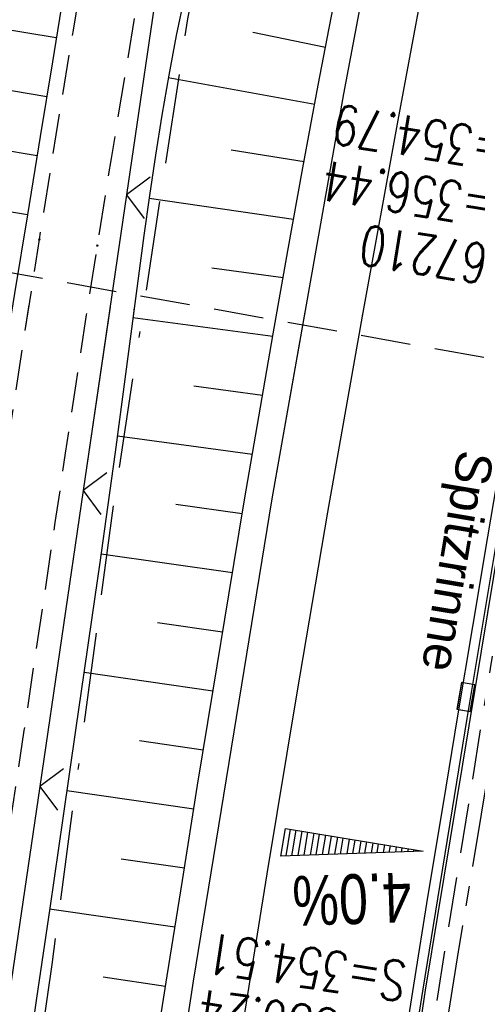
# Model space of a CAD drawing. Extents: x 508892 to 509489, y 458506 to 459473.
# Tile 11 of 62: x 509024 to 509047, y 458605 to 458655. Entities that reach past the tile are written whole.
import ezdxf

# ---------------------------------------------------------------- set-up
doc = ezdxf.new("R2010")
doc.units = 0
doc.header["$LTSCALE"] = 10
doc.header["$MEASUREMENT"] = 0
for name, pattern in [('ACAD_ISO16W100', [73, 15, -6.5, 15, -6.5, 15, -7, 1, -7]), ('ACHSE', [5.5, 4, -0.5, 0.5, -0.5]), ('LT00', [0]), ('LT11', [0.3, 0.2, -0.1]), ('LT17', [0.15, 0.1, -0.05]), ('STRICHLINIE2', [0.375, 0.25, -0.125])]:
    doc.linetypes.add(name, pattern=pattern)
doc.layers.get('0').update_dxf_attribs({"linetype": 'LT00'})
for name, color, linetype in [('--EK_FBR', 1, 'LT00'), ('--EK_Haltung', 7, 'STRICHLINIE2'), ('--EK_Schacht-Text', 5, 'LT00'), ('--EK_ST-93-1', 30, 'LT17'), ('--EL_Haltung', 182, 'STRICHLINIE2'), ('-AX-093', 35, 'ACHSE'), ('-QUE-20W', 11, 'LT00'), ('BAB-KABEL', 220, 'ACAD_ISO16W100'), ('RINNE_TEXT', 11, 'Continuous'), ('V111_AFBR_BAB', 250, 'LT00'), ('V111_BOESCH', 250, 'LT00'), ('V111_BOSCHUNG', 250, 'LT00'), ('V111_FELDWEG', 250, 'LT11'), ('V111_H_BORD', 8, 'LT00'), ('V111_LD_MARK', 250, 'LT00'), ('V111_RINNE', 182, 'LT00'), ('V111_SINKK', 182, 'LT00'), ('V111_ZAUN', 40, 'LT00'), ('V112_AFBR_BAB', 250, 'LT00'), ('V112_BOESCH', 250, 'LT00'), ('V112_BOSCHUNG', 250, 'LT00'), ('V112_FELDWEG', 250, 'LT11'), ('V112_H_BORD', 8, 'LT00'), ('V112_LD_MARK', 250, 'LT00'), ('V112_RINNE', 182, 'LT00'), ('V112_SINKK', 182, 'LT00'), ('V112_ZAUN', 40, 'LT00')]:
    doc.layers.add(name, color=color, linetype=linetype)
doc.styles.add('Arial', font='ARIAL.TTF')
doc.styles.add('Beschrift', font='ARIAL.TTF')
doc.styles.add('schachtbeschriftung', font='romans.shx', dxfattribs={"width": 0.75, "height": 2})

# ---------------------------------------------------------------- blocks, each defined once
blk = doc.blocks.new('SYMB0011')
at = {"color": 0, "linetype": 'ByBlock'}
for p, q in [((0.5, 0), (-0.5, 0)), ((0, 0.5), (0, -0.5))]:
    blk.add_line(p, q, dxfattribs=at)
blk = doc.blocks.new('SYMB0024')
at = {"color": 0, "linetype": 'ByBlock'}
for p, q in [((-0.5, 0.5), (0, 0)), ((0, 0), (0.5, 0.5))]:
    blk.add_line(p, q, dxfattribs=at)
blk = doc.blocks.new('SYMB0652')
at = {"color": 0, "linetype": 'ByBlock'}
blk.add_lwpolyline([(-0.15, -0.075), (0.15, -0.075), (0.15, 0.075), (-0.15, 0.075), (-0.15, -0.075)], dxfattribs=at)

msp = doc.modelspace()

# ---------------------------------------------------------------- linework, layer by layer
at = {"layer": '--EK_FBR'}
for points in [[(509025.651, 458557.202), (509026.395, 458562.703), (509029.635, 458585.14), (509032.898, 458606.519), (509036.843, 458630.719), (509040.436, 458651.038), (509044.782, 458673.959), (509049.272, 458696.146), (509054.115, 458718.907), (509059.874, 458744.204), (509065.47, 458767.721), (509071.255, 458790.808), (509076.957, 458813.025)], [(509025.651, 458557.202), (509026.395, 458562.703), (509029.635, 458585.14), (509032.898, 458606.519), (509036.843, 458630.719), (509038.5, 458640.091)]]:
    msp.add_lwpolyline(points, dxfattribs=at)
at = {"layer": '--EK_Haltung'}
msp.add_line((509050.866, 458641.333), (509044.229, 458600.088), dxfattribs=at)
at = {"layer": '--EK_ST-93-1', "ltscale": 2.5}
msp.add_line((509051.158, 458637.143), (509011.793, 458644.191), dxfattribs=at)
at = {"layer": '--EL_Haltung'}
msp.add_line((509050.866, 458641.333), (509044.229, 458600.088), dxfattribs=at)
at = {"layer": '-AX-093', "ltscale": 0.2}
msp.add_lwpolyline([(509088.75, 458806.514), (509085.551, 458794.292), (509082.421, 458782.053), (509079.362, 458769.795), (509076.375, 458757.521), (509073.459, 458745.228), (509070.616, 458732.919), (509067.846, 458720.593), (509065.151, 458708.251), (509062.53, 458695.892), (509059.985, 458683.518), (509057.517, 458671.128), (509055.126, 458658.723), (509052.812, 458646.304), (509052.581, 458645.037), (509050.354, 458632.602), (509048.206, 458620.152), (509046.137, 458607.69), (509044.147, 458595.214), (509042.236, 458582.726), (509040.404, 458570.226), (509038.651, 458557.715), (509037.959, 458552.536)], dxfattribs=at)
at = {"layer": '-QUE-20W'}
for p, q in [((509037.749, 458614.137), (509037.527, 458612.801)), ((509037.833, 458612.811), (509038.044, 458614.088)), ((509038.341, 458614.038), (509038.139, 458612.821)), ((509038.444, 458612.833), (509038.636, 458613.99)), ((509038.932, 458613.94), (509038.75, 458612.843)), ((509039.056, 458612.853), (509039.228, 458613.892)), ((509039.524, 458613.842), (509039.362, 458612.862)), ((509039.668, 458612.872), (509039.82, 458613.794)), ((509040.116, 458613.744), (509039.973, 458612.882)), ((509040.279, 458612.893), (509040.412, 458613.695)), ((509040.708, 458613.646), (509040.585, 458612.903)), ((509040.89, 458612.912), (509041.004, 458613.597)), ((509041.3, 458613.549), (509041.196, 458612.924)), ((509041.502, 458612.932), (509041.596, 458613.499)), ((509041.892, 458613.45), (509041.808, 458612.943)), ((509042.114, 458612.954), (509042.188, 458613.4)), ((509042.484, 458613.351), (509042.42, 458612.964)), ((509042.725, 458612.973), (509042.78, 458613.301)), ((509043.076, 458613.253), (509043.031, 458612.984)), ((509043.337, 458612.994), (509043.371, 458613.203)), ((509043.668, 458613.155), (509043.643, 458613.003)), ((509043.948, 458613.015), (509043.963, 458613.105)), ((509044.259, 458613.056), (509044.254, 458613.024))]:
    msp.add_line(p, q, dxfattribs=at)
msp.add_lwpolyline([(509037.283, 458612.793), (509037.512, 458614.175), (509044.418, 458613.03), (509037.283, 458612.793)], dxfattribs=at)
at = {"layer": 'BAB-KABEL', "ltscale": 0.03, "flags": 128}
msp.add_lwpolyline([(509299.722, 459442.541), (509274.625, 459384.823), (509267.631, 459368.489), (509243.678, 459313.82), (509239.637, 459304.02), (509234.976, 459295.765), (509226.288, 459268.825), (509215.476, 459236.791), (509200.001, 459191.227), (509193.631, 459178.045), (509172.846, 459133.934), (509148.464, 459083.907), (509126.649, 459038.885), (509124.71, 459016.934), (509122.179, 459009.741), (509117.317, 458994.531), (509111.817, 458976.328), (509100.507, 458938.303), (509091.196, 458907.517), (509082.968, 458878.7), (509074.87, 458850.138), (509067.165, 458819.129), (509061.589, 458795.767), (509054.94, 458765.751), (509049.887, 458743.543), (509046.033, 458723.612), (509042.448, 458703.978), (509036.153, 458673.069), (509032.595, 458654.805), (509028.862, 458630.359), (509025.782, 458607.356), (509022.865, 458586.792), (509019.457, 458565.396), (509018.671, 458559.848)], dxfattribs=at)
at = {"layer": 'V111_AFBR_BAB'}
msp.add_lwpolyline([(509025.651, 458557.202), (509026.395, 458562.703), (509029.635, 458585.14), (509032.898, 458606.519), (509036.843, 458630.719), (509040.436, 458651.038), (509044.782, 458673.959), (509049.272, 458696.146), (509054.115, 458718.907), (509059.874, 458744.204), (509065.47, 458767.721), (509071.255, 458790.808), (509076.957, 458813.025)], dxfattribs=at)
at = {"layer": 'V111_BOESCH'}
for points in [[(509033.169, 458694.526), (509032.405, 458690.605), (509031.661, 458686.682), (509030.935, 458682.755), (509030.227, 458678.825), (509029.569, 458675.092), (509028.923, 458671.356), (509028.288, 458667.618), (509027.661, 458663.878), (509027.04, 458660.136), (509026.424, 458656.393), (509025.811, 458652.649), (509025.199, 458648.905), (509024.555, 458644.965), (509023.91, 458641.025), (509023.268, 458637.085), (509022.63, 458633.145), (509021.997, 458629.206), (509021.371, 458625.267), (509020.754, 458621.329), (509020.121, 458617.227), (509019.5, 458613.125), (509018.889, 458609.021), (509018.288, 458604.914)], [(509030.46, 458599.664), (509031.578, 458606.786), (509032.336, 458611.566), (509033.102, 458616.344), (509033.876, 458621.121), (509034.662, 458625.896), (509035.461, 458630.669), (509036.17, 458634.835), (509036.893, 458639), (509037.63, 458643.161), (509038.384, 458647.32), (509039.157, 458651.475), (509039.7, 458654.331), (509040.251, 458657.185)], [(509032.44, 458655.96), (509032.028, 458653.969), (509031.651, 458651.971), (509031.305, 458649.967), (509030.984, 458647.957), (509030.684, 458645.942), (509030.4, 458643.925), (509030.128, 458641.905), (509029.863, 458639.884), (509029.601, 458637.863), (509029.337, 458635.842), (509028.964, 458633.067), (509028.581, 458630.294), (509028.19, 458627.523), (509027.794, 458624.755), (509027.393, 458621.986), (509026.99, 458619.218), (509026.333, 458614.698), (509025.676, 458610.176), (509025.017, 458605.655), (509024.355, 458601.134)]]:
    msp.add_lwpolyline(points, dxfattribs=at)
at = {"layer": 'V111_BOSCHUNG'}
for p, q in [((509026.009, 458653.857), (509022.53, 458654.427)), ((509035.867, 458654.137), (509039.519, 458653.382)), ((509031.631, 458651.855), (509038.979, 458650.527)), ((509025.525, 458650.896), (509023.766, 458651.184)), ((509025.041, 458647.935), (509021.476, 458648.52)), ((509034.782, 458648.237), (509038.444, 458647.646)), ((509030.664, 458645.804), (509037.916, 458644.751)), ((509024.556, 458644.975), (509022.746, 458645.271)), ((509033.82, 458642.314), (509037.392, 458641.83)), ((509029.854, 458639.812), (509036.872, 458638.883)), ((509032.913, 458636.381), (509036.358, 458635.925)), ((509029.074, 458633.875), (509035.849, 458632.956)), ((509032.007, 458630.449), (509035.346, 458629.985)), ((509028.252, 458627.955), (509034.848, 458627.014)), ((509031.092, 458624.519), (509034.356, 458624.043)), ((509027.399, 458622.027), (509033.87, 458621.082)), ((509030.178, 458618.589), (509033.389, 458618.121)), ((509026.536, 458616.089), (509032.911, 458615.159)), ((509029.27, 458612.658), (509032.437, 458612.196)), ((509025.672, 458610.152), (509031.965, 458609.233)), ((509028.368, 458606.726), (509031.497, 458606.27))]:
    msp.add_line(p, q, dxfattribs=at)
at = {"layer": 'V111_FELDWEG', "flags": 128}
for points in [[(509016.02, 458560.853), (509016.292, 458562.673), (509016.666, 458565.267), (509017.028, 458567.862), (509017.382, 458570.459), (509017.728, 458573.056), (509018.07, 458575.654), (509018.411, 458578.252), (509018.752, 458580.851), (509019.096, 458583.448), (509019.446, 458586.045), (509019.804, 458588.641), (509020.23, 458591.642), (509020.668, 458594.641), (509021.116, 458597.639), (509021.571, 458600.636), (509022.031, 458603.633), (509022.494, 458606.629), (509022.957, 458609.624), (509023.42, 458612.62), (509023.878, 458615.617), (509024.403, 458619.094), (509024.923, 458622.571), (509025.44, 458626.049), (509025.957, 458629.527), (509026.476, 458633.005), (509027, 458636.481), (509027.532, 458639.957), (509028.074, 458643.431), (509028.772, 458647.789), (509029.488, 458652.143), (509030.222, 458656.495), (509030.972, 458660.844), (509031.737, 458665.191), (509032.515, 458669.535), (509033.4, 458674.393), (509034.298, 458679.249), (509035.208, 458684.103), (509036.129, 458688.955), (509037.057, 458693.805), (509038.339, 458700.443), (509039.632, 458707.079), (509040.935, 458713.713), (509042.246, 458720.346), (509043.026, 458724.272), (509043.811, 458728.198), (509044.602, 458732.122), (509045.403, 458736.044), (509046.215, 458739.964), (509047.041, 458743.881), (509047.909, 458747.915), (509048.794, 458751.946), (509049.699, 458755.972), (509050.625, 458759.993), (509051.572, 458764.009), (509052.543, 458768.02), (509053.184, 458770.613), (509053.832, 458773.205), (509054.486, 458775.795), (509055.144, 458778.384), (509055.802, 458780.973), (509056.458, 458783.562), (509057.111, 458786.152), (509057.757, 458788.744), (509058.741, 458792.759), (509059.707, 458796.779), (509060.657, 458800.803), (509061.592, 458804.83), (509062.514, 458808.86), (509063.427, 458812.893), (509064.013, 458815.5), (509064.597, 458818.108), (509065.182, 458820.715), (509065.771, 458823.321), (509066.365, 458825.926), (509066.967, 458828.53), (509067.579, 458831.13), (509068.203, 458833.728), (509068.841, 458836.322), (509069.549, 458839.124), (509070.274, 458841.921), (509071.014, 458844.715), (509071.765, 458847.506), (509072.526, 458850.295), (509073.293, 458853.082), (509074.066, 458855.867), (509074.84, 458858.652), (509075.897, 458862.451), (509076.954, 458866.25), (509078.015, 458870.047), (509079.081, 458873.844), (509080.154, 458877.638), (509081.236, 458881.429), (509082.346, 458885.28), (509083.467, 458889.128), (509084.595, 458892.973), (509085.731, 458896.817), (509086.872, 458900.659), (509088.017, 458904.5), (509088.949, 458907.621), (509089.88, 458910.741), (509090.808, 458913.863), (509091.731, 458916.986), (509092.645, 458920.112), (509093.43, 458922.825), (509094.211, 458925.54), (509094.988, 458928.256), (509095.765, 458930.972), (509096.545, 458933.687), (509097.329, 458936.4), (509098.121, 458939.112), (509098.756, 458941.261), (509099.395, 458943.408), (509100.035, 458945.556), (509100.674, 458947.704), (509101.311, 458949.852), (509101.941, 458952.003), (509102.564, 458954.156), (509103.15, 458956.218), (509103.73, 458958.282), (509104.305, 458960.347), (509104.877, 458962.413), (509105.449, 458964.478), (509106.023, 458966.543), (509106.601, 458968.605), (509107.253, 458970.901), (509107.91, 458973.195), (509108.568, 458975.489), (509109.224, 458977.784), (509109.874, 458980.082), (509110.514, 458982.384), (509111.141, 458984.692), (509111.751, 458987.007), (509112.341, 458989.332), (509112.646, 458990.573), (509112.952, 458991.815), (509113.264, 458993.055), (509113.589, 458994.29), (509113.935, 458995.518), (509114.307, 458996.736), (509114.713, 458997.942), (509115.159, 458999.134), (509115.652, 459000.308), (509116.199, 459001.462), (509116.806, 459002.594), (509117.278, 459003.383), (509117.788, 459004.149), (509118.338, 459004.883), (509118.932, 459005.573), (509119.572, 459006.211), (509120.262, 459006.785), (509120.858, 459007.199), (509121.484, 459007.574), (509122.132, 459007.916), (509122.798, 459008.234), (509123.476, 459008.537), (509124.159, 459008.831)], [(509012.972, 458562.009), (509013.128, 458563.021), (509013.641, 458566.312), (509014.158, 458569.602), (509014.677, 458572.891), (509015.197, 458576.181), (509015.714, 458579.471), (509016.227, 458582.762), (509016.734, 458586.053), (509017.232, 458589.346), (509017.722, 458592.655), (509018.203, 458595.966), (509018.676, 458599.277), (509019.145, 458602.59), (509019.61, 458605.902), (509020.074, 458609.215), (509020.538, 458612.528), (509021.005, 458615.841), (509021.668, 458620.493), (509022.341, 458625.143), (509023.026, 458629.792), (509023.723, 458634.439), (509024.434, 458639.083), (509025.16, 458643.726), (509026.003, 458648.984), (509026.867, 458654.239), (509027.754, 458659.489), (509028.665, 458664.735), (509029.599, 458669.977), (509030.148, 458672.995), (509030.704, 458676.013), (509031.264, 458679.029), (509031.826, 458682.045), (509032.389, 458685.062), (509032.951, 458688.079), (509033.508, 458691.097), (509034.061, 458694.117), (509034.503, 458696.562), (509034.945, 458699.007), (509035.389, 458701.452), (509035.838, 458703.895), (509036.298, 458706.337), (509036.77, 458708.775), (509037.259, 458711.21), (509037.769, 458713.639), (509038.303, 458716.063), (509038.864, 458718.48), (509039.457, 458720.89), (509039.857, 458722.442), (509040.267, 458723.992), (509040.68, 458725.541), (509041.094, 458727.09), (509041.501, 458728.641), (509041.898, 458730.194), (509042.278, 458731.751), (509042.638, 458733.312), (509042.971, 458734.88), (509043.274, 458736.456), (509043.54, 458738.04), (509043.765, 458739.633), (509043.943, 458741.238), (509044.07, 458742.855), (509044.141, 458744.486), (509044.152, 458745.264), (509044.139, 458746.042), (509044.092, 458746.813), (509044.003, 458747.576), (509043.86, 458748.324), (509043.655, 458749.053), (509043.377, 458749.76), (509043.036, 458750.412), (509042.627, 458751.032), (509042.157, 458751.616), (509041.633, 458752.158), (509041.062, 458752.65), (509040.452, 458753.089), (509039.809, 458753.466), (509039.142, 458753.778), (509038.405, 458754.035), (509037.651, 458754.22), (509036.883, 458754.346), (509036.102, 458754.423), (509035.312, 458754.463), (509034.516, 458754.478), (509033.717, 458754.48), (509032.917, 458754.48), (509031.066, 458754.512), (509029.227, 458754.592), (509027.398, 458754.716), (509025.578, 458754.879), (509023.766, 458755.077), (509021.961, 458755.306), (509020.162, 458755.562), (509018.368, 458755.839), (509016.578, 458756.134), (509014.791, 458756.443), (509013.007, 458756.761), (509011.223, 458757.083), (509009.439, 458757.406), (509007.654, 458757.725), (509005.867, 458758.036), (509003.237, 458758.471), (509000.601, 458758.882), (508997.96, 458759.27), (508995.315, 458759.638), (508992.665, 458759.99), (508990.013, 458760.326), (508987.358, 458760.65), (508984.702, 458760.965), (508982.045, 458761.272), (508979.388, 458761.574), (508975.548, 458762.006), (508971.71, 458762.435), (508967.872, 458762.863), (508964.036, 458763.291), (508960.2, 458763.722), (508956.365, 458764.157), (508952.53, 458764.597), (508951.993, 458764.66)]]:
    msp.add_lwpolyline(points, dxfattribs=at)
at = {"layer": 'V111_H_BORD'}
msp.add_lwpolyline([(509048.685, 458634.124), (509048.272, 458628.738), (509044.528, 458606.062), (509037.806, 458560.565), (509036.833, 458552.963)], dxfattribs=at)
at = {"layer": 'V111_LD_MARK'}
msp.add_lwpolyline([(509052.841, 458698.728), (509050.803, 458688.945), (509048.813, 458679.153), (509046.873, 458669.351), (509044.984, 458659.539), (509043.146, 458649.718), (509041.361, 458639.887), (509039.629, 458630.047), (509038.082, 458620.98), (509036.58, 458611.906), (509035.122, 458602.824), (509033.708, 458593.735), (509032.337, 458584.64), (509031.009, 458575.538), (509029.721, 458566.431), (509028.475, 458557.317), (509028.326, 458556.188)], dxfattribs=at)
at = {"layer": 'V111_RINNE'}
msp.add_lwpolyline([(509043.527, 458600.447), (509044.427, 458606.118), (509045.157, 458610.642), (509045.894, 458615.165), (509046.639, 458619.687), (509047.387, 458624.208), (509048.137, 458628.729), (509048.563, 458634.131), (509048.11, 458631.473), (509047.661, 458628.815), (509046.904, 458624.318), (509046.151, 458619.821), (509045.404, 458615.322), (509044.665, 458610.823), (509043.937, 458606.321), (509042.73, 458598.691)], dxfattribs=at)
at = {"layer": 'V111_ZAUN'}
for p, q in [((509029.532, 458645.971), (509027.357, 458631.13)), ((509027.357, 458631.13), (509025.182, 458616.288)), ((509025.182, 458616.288), (509023.007, 458601.447))]:
    msp.add_line(p, q, dxfattribs=at)
msp.add_lwpolyline([(509031.801, 458660.797), (509031.355, 458658.408), (509029.532, 458645.971)], dxfattribs=at)
at = {"layer": 'V112_AFBR_BAB'}
msp.add_lwpolyline([(509025.651, 458557.202), (509026.395, 458562.703), (509029.635, 458585.14), (509032.898, 458606.519), (509036.843, 458630.719), (509038.5, 458640.091)], dxfattribs=at)
at = {"layer": 'V112_BOESCH'}
for points in [[(509024.268, 458557.727), (509024.525, 458559.626), (509024.977, 458562.91), (509025.611, 458567.414), (509026.259, 458571.917), (509026.919, 458576.417), (509027.589, 458580.916), (509028.268, 458585.414), (509029.357, 458592.54), (509030.46, 458599.664), (509031.578, 458606.786), (509032.336, 458611.566), (509033.102, 458616.344), (509033.876, 458621.121), (509034.662, 458625.896), (509035.461, 458630.669), (509036.17, 458634.836), (509036.893, 458639), (509037.093, 458640.128)], [(509029.92, 458640.317), (509029.863, 458639.884), (509029.601, 458637.863), (509029.337, 458635.842), (509028.964, 458633.067), (509028.581, 458630.294), (509028.19, 458627.523), (509027.794, 458624.755), (509027.393, 458621.986), (509026.99, 458619.218), (509026.333, 458614.698), (509025.676, 458610.176), (509025.017, 458605.655), (509024.355, 458601.134)]]:
    msp.add_lwpolyline(points, dxfattribs=at)
at = {"layer": 'V112_BOSCHUNG'}
for p, q in [((509029.854, 458639.812), (509036.872, 458638.883)), ((509032.913, 458636.381), (509036.358, 458635.925)), ((509029.074, 458633.875), (509035.849, 458632.956)), ((509032.007, 458630.449), (509035.346, 458629.985)), ((509028.252, 458627.955), (509034.848, 458627.014)), ((509031.092, 458624.519), (509034.356, 458624.043)), ((509027.399, 458622.027), (509033.87, 458621.082)), ((509030.178, 458618.589), (509033.389, 458618.121)), ((509026.536, 458616.089), (509032.911, 458615.159)), ((509029.27, 458612.658), (509032.437, 458612.196)), ((509025.672, 458610.152), (509031.965, 458609.233)), ((509028.368, 458606.726), (509031.497, 458606.27))]:
    msp.add_line(p, q, dxfattribs=at)
at = {"layer": 'V112_FELDWEG', "flags": 128}
for points in [[(509012.972, 458562.009), (509013.128, 458563.021), (509013.641, 458566.312), (509014.158, 458569.602), (509014.677, 458572.891), (509015.197, 458576.181), (509015.714, 458579.471), (509016.227, 458582.762), (509016.734, 458586.053), (509017.232, 458589.346), (509017.722, 458592.655), (509018.203, 458595.966), (509018.676, 458599.277), (509019.145, 458602.59), (509019.61, 458605.902), (509020.074, 458609.215), (509020.538, 458612.528), (509021.005, 458615.841), (509021.668, 458620.493), (509022.341, 458625.143), (509023.026, 458629.792), (509023.723, 458634.439), (509024.434, 458639.083), (509024.648, 458640.455)], [(509016.02, 458560.853), (509016.292, 458562.673), (509016.666, 458565.267), (509017.028, 458567.862), (509017.382, 458570.459), (509017.728, 458573.056), (509018.07, 458575.654), (509018.411, 458578.252), (509018.752, 458580.851), (509019.096, 458583.448), (509019.446, 458586.045), (509019.804, 458588.641), (509020.23, 458591.642), (509020.668, 458594.641), (509021.116, 458597.639), (509021.571, 458600.636), (509022.031, 458603.633), (509022.494, 458606.629), (509022.957, 458609.624), (509023.42, 458612.62), (509023.878, 458615.617), (509024.403, 458619.094), (509024.923, 458622.571), (509025.44, 458626.049), (509025.957, 458629.527), (509026.476, 458633.005), (509027, 458636.481), (509027.532, 458639.957), (509027.598, 458640.378)]]:
    msp.add_lwpolyline(points, dxfattribs=at)
at = {"layer": 'V112_H_BORD'}
msp.add_lwpolyline([(509048.685, 458634.124), (509048.272, 458628.738), (509044.528, 458606.062), (509037.806, 458560.565), (509036.833, 458552.963)], dxfattribs=at)
at = {"layer": 'V112_LD_MARK'}
msp.add_lwpolyline([(509041.384, 458640.015), (509041.361, 458639.887), (509039.629, 458630.047), (509038.082, 458620.98), (509036.58, 458611.905), (509035.122, 458602.824), (509033.708, 458593.735), (509032.337, 458584.64), (509031.009, 458575.538), (509029.721, 458566.431), (509028.475, 458557.317), (509028.326, 458556.188)], dxfattribs=at)
at = {"layer": 'V112_RINNE'}
msp.add_lwpolyline([(509043.527, 458600.447), (509044.427, 458606.118), (509045.157, 458610.642), (509045.895, 458615.165), (509046.639, 458619.687), (509047.387, 458624.208), (509048.137, 458628.729), (509048.563, 458634.131), (509048.563, 458634.131), (509048.111, 458631.473), (509047.661, 458628.815), (509046.904, 458624.318), (509046.151, 458619.821), (509045.404, 458615.322), (509044.665, 458610.823), (509043.937, 458606.321), (509042.73, 458598.691)], dxfattribs=at)
at = {"layer": 'V112_ZAUN'}
for p, q in [((509028.708, 458640.349), (509027.357, 458631.13)), ((509027.357, 458631.13), (509025.182, 458616.288)), ((509025.182, 458616.288), (509023.007, 458601.447))]:
    msp.add_line(p, q, dxfattribs=at)

# ---------------------------------------------------------------- block references
at = {"layer": 'V111_FELDWEG', "xscale": 0.09999999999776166, "yscale": 0.09999999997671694, "zscale": 0.1, "rotation": 249.2379000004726}
for p in [(509025.16, 458643.726), (509028.074, 458643.431)]:
    msp.add_blockref('SYMB0011', p, dxfattribs=at)
at = {"layer": 'V111_SINKK', "xscale": 4.500000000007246, "yscale": 4.5, "zscale": 4.5, "rotation": 260.5752759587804}
msp.add_blockref('SYMB0652', (509046.568, 458620.774), dxfattribs=at)
at = {"layer": 'V111_ZAUN', "xscale": 2.100000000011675, "yscale": 2.099999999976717, "zscale": 2.1, "rotation": 261.6624000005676}
for p in [(509029.532, 458645.971), (509027.357, 458631.13), (509025.182, 458616.288)]:
    msp.add_blockref('SYMB0024', p, dxfattribs=at)
at = {"layer": 'V112_SINKK', "xscale": 4.500000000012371, "yscale": 4.5, "zscale": 4.5, "rotation": 79.97671924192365}
msp.add_blockref('SYMB0652', (509046.568, 458620.774), dxfattribs=at)
at = {"layer": 'V112_ZAUN', "xscale": 2.099999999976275, "yscale": 2.099999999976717, "zscale": 2.1, "rotation": 261.6607099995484}
for p in [(509027.357, 458631.13), (509025.182, 458616.288)]:
    msp.add_blockref('SYMB0024', p, dxfattribs=at)

# ---------------------------------------------------------------- texts
at = {"layer": '--EK_Schacht-Text', "style": 'schachtbeschriftung', "width": 0.75}
for s, rotation, p in [('S=354.79', -189.1424, (509049.968, 458648.937)), ('D=356.44', -189.1424, (509049.511, 458646.094)), ('167210', -189.1424, (509049.053, 458643.25)), ('S=354.51', -188.529, (509043.692, 458607.457)), ('D=356.24', -188.529, (509043.265, 458604.609))]:
    msp.add_text(s, height=2, rotation=rotation, dxfattribs=at).set_placement(p)
at = {"layer": '-QUE-20W', "style": 'Beschrift', "width": 0.75}
msp.add_text('4.0%', height=2.5, rotation=181.8981, dxfattribs=at).set_placement((509043.79, 458611.977))
at = {"layer": 'RINNE_TEXT', "insert": (509047.976, 458632.936), "char_height": 1.8, "attachment_point": 1, "rotation": 260.4388, "style": 'Arial'}
msp.add_mtext('Spitzrinne', dxfattribs=at)

doc.saveas('drawing.dxf')
